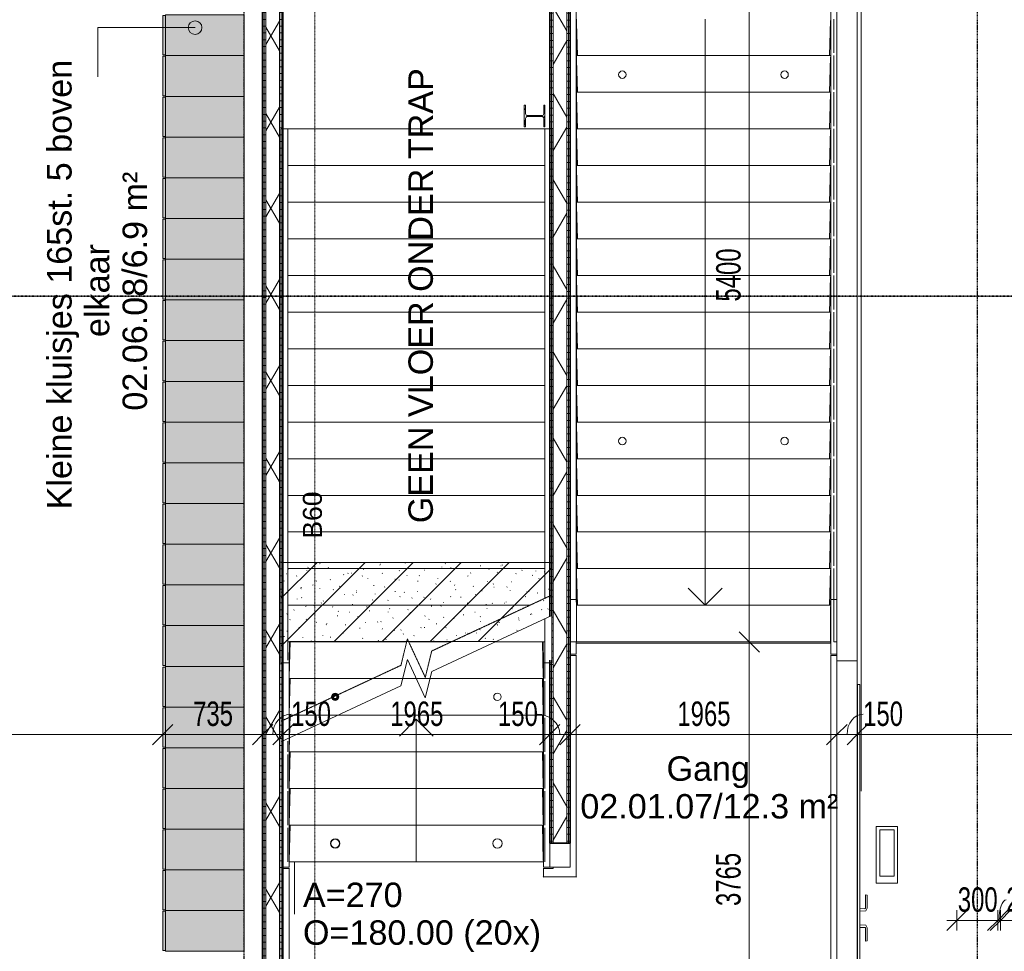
# Model space of a CAD drawing. Header units: millimetres. Extents: x -80560 to 110805, y -11020 to 52719.
# Tile 96 of 182: x 49441 to 56693, y 24370 to 31235. Entities that reach past the tile are written whole.
import ezdxf

# ---------------------------------------------------------------- set-up
doc = ezdxf.new("R2010")
doc.units = ezdxf.units.MM
for name, pattern in [('CENTER2', [20, 8, -4, 4, -4]), ('DASHDOT2', [8, 4, -2, 0, -2]), ('DASHED2', [6, 4, -2]), ('DASHED2-1', [3, 2, -1]), ('HIDDEN2', [4.5, 3, -1.5])]:
    doc.linetypes.add(name, pattern=pattern)
for name, color, linetype, lineweight in [('A-ANNO-DIMS', 211, 'Continuous', 9), ('A-ANNO-DIMS-100', 211, 'Continuous', 9), ('A-ANNO-NOTE', 131, 'Continuous', 18), ('A-AREA', 32, 'DASHED2', 18), ('A-AREA-IDEN', 2, 'Continuous', 9), ('A-DETL-GENF', 92, 'Continuous', 18), ('A-DETL-MBND', 5, 'Continuous', 18), ('A-DOOR', 31, 'Continuous', 18), ('A-FLOR', 192, 'Continuous', 18), ('A-GENM', 13, 'Continuous', 18), ('A-GLAZ', 151, 'Continuous', 18), ('A-WALL', 113, 'Continuous', 35), ('A-WALL-PATT', 111, 'Continuous', 35), ('G-ANNO-SYMB', 111, 'Continuous', 9), ('G-ANNO-TEXT', 231, 'Continuous', 9), ('I-WALL', 2, 'Continuous', 18), ('S-COLS', 52, 'Continuous', 18), ('S-FSTN', 2, 'Continuous', 18), ('S-GRID', 1, 'Continuous', 9), ('S-STRS', 31, 'Continuous', 18), ('S-STRS-ANNO', 31, 'Continuous', 18), ('S-STRS-IDEN', 31, 'Continuous', 18), ('S-STRS-MBND', 31, 'HIDDEN2', 18)]:
    doc.layers.add(name, color=color, linetype=linetype, lineweight=lineweight)
doc.styles.add('Arial', font='arial.ttf', dxfattribs={"height": 180})
doc.styles.add('Arial_1', font='arial.ttf', dxfattribs={"height": 140})
doc.styles.add('Arial_6', font='arial.ttf', dxfattribs={"width": 0.7, "height": 180})
doc.dimstyles.new('n3o_1_8', dxfattribs={"dimscale": 304.8, "dimtxt": 183.646692, "dimasz": 0.492126, "dimexe": 0.246063, "dimexo": 0.0625, "dimgap": 0.032808, "dimtad": 1, "dimdec": 0, "dimdsep": 46, "dimtxsty": 'Arial_6', "dimblk1": 'OBLIQUE', "dimblk2": 'OBLIQUE', "dimsah": 1, "dimcen": 0.09, "dimdle": 0.246063, "dimazin": 0, "dimtfac": 1, "dimtdec": 4, "dimtix": 1, "dimtmove": 0, "dimatfit": 3, "dimfxl": 0.246063, "dimfxlon": 1, "dimtvp": 1, "dimtolj": 1, "dimtzin": 0, "dimarcsym": 2})
doc.dimstyles.new('n3o_1_8_1', dxfattribs={"dimscale": 304.8, "dimtxt": 183.646692, "dimasz": 0.492126, "dimexe": 0.246063, "dimexo": 0.0625, "dimgap": 0.032808, "dimtad": 1, "dimdec": 0, "dimdsep": 46, "dimtxsty": 'Arial_6', "dimblk1": 'OBLIQUE', "dimblk2": 'OBLIQUE', "dimsah": 1, "dimcen": 0.09, "dimdle": 0.246063, "dimazin": 0, "dimtfac": 1, "dimtdec": 4, "dimtix": 1, "dimtmove": 1, "dimatfit": 3, "dimfxl": 0.246063, "dimfxlon": 1, "dimtvp": 1, "dimtolj": 1, "dimtzin": 0, "dimarcsym": 2})
doc.dimstyles.new('n3o_1_8_2', dxfattribs={"dimscale": 304.8, "dimtxt": 183.646692, "dimasz": 0.492126, "dimexe": 0.246063, "dimexo": 0.0625, "dimgap": 0.032808, "dimtad": 1, "dimdec": 0, "dimdsep": 46, "dimtxsty": 'Arial_6', "dimblk1": 'OBLIQUE', "dimblk2": 'OBLIQUE', "dimsah": 1, "dimcen": 0.09, "dimdle": 0.246063, "dimazin": 0, "dimtfac": 1, "dimtdec": 4, "dimtix": 1, "dimtmove": 2, "dimatfit": 3, "dimfxl": 0.246063, "dimfxlon": 1, "dimtvp": 1, "dimtolj": 1, "dimtzin": 0, "dimarcsym": 2})
doc.dimstyles.new('n3o_1_8_3', dxfattribs={"dimscale": 304.8, "dimtxt": 183.646692, "dimasz": 0.492126, "dimexe": 0.246063, "dimexo": 0.0625, "dimgap": 0.032808, "dimtad": 1, "dimdec": 0, "dimdsep": 46, "dimtxsty": 'Arial_6', "dimblk1": 'OBLIQUE', "dimblk2": 'OBLIQUE', "dimsah": 1, "dimcen": 0.09, "dimdle": 0.246063, "dimazin": 0, "dimtfac": 1, "dimtdec": 4, "dimtix": 1, "dimtmove": 0, "dimatfit": 3, "dimfxl": 0.246063, "dimfxlon": 1, "dimtvp": 1, "dimtolj": 1, "dimtzin": 0, "dimarcsym": 2})
pattern_1 = [(180, (51379.82, 27787.5), (-9e-14, -50), [])]
pattern_2 = [(60, (24894.82, 0), (-274.963, 158.75), []), (120, (24894.82, 0), (-274.963, -158.75), [])]
pattern_3 = [(180, (53494.82, 28532.5), (-9e-14, -50), [])]

# ---------------------------------------------------------------- blocks, each defined once
blk = doc.blocks.new('NLRS_28_SCO_UN_staalkolom HEA_gen_CGA - HE160A-1189943-DO_02 tweede verdieping')
at = {"layer": 'S-COLS', "lineweight": 5}
h = blk.add_hatch(dxfattribs=at)
h.set_pattern_fill('FP_160', color=256, style=0, pattern_type=2)
h.set_pattern_definition([(315, (-30525.1, 28339), (99.99975, 99.99975), []), (315, (-30525.1, 28254), (99.99975, 99.99975), []), (315, (-30525.1, 28249), (99.99975, 99.99975), []), (315, (-30525.1, 28244), (99.99975, 99.99975), []), (315, (-30525.1, 28239), (99.99975, 99.99975), []), (315, (-30525.1, 28234), (99.99975, 99.99975), []), (315, (-30525.1, 28229), (99.99975, 99.99975), []), (315, (-30525.1, 28224), (99.99975, 99.99975), [])])
h.paths.add_polyline_path([(-80, 67), (-18, 67), (-7.4, 62.6), (-3, 52), (-3, -52), (-7.4, -62.6), (-18, -67), (-80, -67), (-80, -76), (80, -76), (80, -67), (18, -67), (7.4, -62.6), (3, -52), (3, 52), (7.4, 62.6), (18, 67), (80, 67), (80, 76), (-80, 76)], flags=0)
at = {"layer": 'S-COLS'}
for p, q in [((80, 76), (-80, 76)), ((-80, 76), (-80, 67)), ((80, 67), (80, 76)), ((-80, 67), (-18, 67)), ((-3, 52), (-3, -52)), ((3, -52), (3, 52)), ((18, 67), (80, 67)), ((-80, -67), (-80, -76)), ((-18, -67), (-80, -67)), ((80, -67), (18, -67)), ((80, -76), (80, -67)), ((-80, -76), (80, -76))]:
    blk.add_line(p, q, dxfattribs=at)
for centre, start, end in [((-18, 52), 0, 90), ((18, 52), 90, 180), ((-18, -52), 270, 0), ((18, -52), 180, 270)]:
    blk.add_arc(centre, 15, start, end, dxfattribs=at)
blk = doc.blocks.new('19112_SW_LeonardoCollege_R2020_rvt-1-DO_02 tweede verdieping')
at = {"layer": 'A-FLOR', "color": 250, "lineweight": 9}
blk.add_line((30520, 26640), (28645, 26640), dxfattribs=at)
at = {"color": 9, "lineweight": 9, "rotation": 89.9999999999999}
blk.add_blockref('NLRS_28_SCO_UN_staalkolom HEA_gen_CGA - HE160A-1189943-DO_02 tweede verdieping', (28339, 30525.1), dxfattribs=at)
blk = doc.blocks.new('MB 23_10 Spijkerflensplaat - M 24 Kunststof 10mm verdiept-1849717-DO_02 tweede verdieping')
at = {"layer": 'S-FSTN', "lineweight": 13}
for start, end in [(0, 180), (180, 0)]:
    blk.add_arc((0, 0), 27.5, start, end, dxfattribs=at)
blk = doc.blocks.new('MB 23 Gain Blik - ø63-3574644-DO_02 tweede verdieping')
at = {"layer": 'A-GENM', "lineweight": 13}
for radius, start, end in [(34, 360, 180), (31.5, 0, 180), (34, 180, 360), (31.5, 180, 0)]:
    blk.add_arc((0, 0), radius, start, end, dxfattribs=at)
blk = doc.blocks.new('95251-Leonardo College Leiden_rvt-1-DO_02 tweede verdieping')
at = {"layer": 'A-GENM', "lineweight": 9}
h = blk.add_hatch(dxfattribs=at)
h.set_pattern_fill('FP_187', color=256, style=0, pattern_type=2)
h.set_pattern_definition([(45, (0, 0), (-176.7767, 176.7767), []), (17, (0, 0), (51.37877, 156.87645), [3.353, -159.647, 3.353, -88.647, -134]), (17, (0, 0), (51.37877, 156.87645), [-255, 3.353, -130.647]), (48, (0, 0), (-36.014, 160.26226), [3.353, -158.647, 3.353, -160.647, -132]), (48, (0, 0), (-36.014, 160.26226), [-326, 3.353, -128.647]), (71, (0, 0), (-94.825, 133.12483), [3.353, -156.647, 3.353, -87.247, -131]), (71, (0, 0), (-94.825, 133.12483), [-250.6, 3.353, -127.647])])
h.paths.add_polyline_path([(28405, 26494.8), (28465, 26494.8), (28465, 26514.5), (28415, 26514.5), (28415, 26650), (28400.9, 26650), (28404.5, 26514.5)], flags=0)
h.paths.add_polyline_path([(26470, 26494.8), (26530, 26494.8), (26534.2, 26653.8), (28054.8, 26653.8), (28465, 26845.1), (28465, 27235.6), (26470, 27235.6), (26470, 26585.5)], flags=0)
at = {"layer": 'A-GENM', "color": 170, "lineweight": 9}
for p, q in [((28645, 26962.7), (28645, 32090)), ((30520, 32090), (30520, 26962.7)), ((28647.5, 31210.2), (28653.8, 30970)), ((30511.2, 30970), (30518, 31230)), ((30517.9, 30970), (28647.5, 30970)), ((28647.5, 30940.2), (28653.8, 30700)), ((30511.2, 30700), (30518, 30960)), ((30517.9, 30700), (28647.5, 30700)), ((30511.2, 30430), (30518, 30690)), ((28647.5, 30670.2), (28653.8, 30430)), ((30517.9, 30430), (28647.5, 30430)), ((28647.5, 30400.2), (28653.8, 30160)), ((30511.2, 30160), (30518, 30420)), ((30517.9, 30160), (28647.5, 30160)), ((28647.5, 30130.2), (28653.8, 29890)), ((30511.2, 29890), (30518, 30150)), ((30517.9, 29890), (28647.5, 29890)), ((28647.5, 29860.2), (28653.8, 29620)), ((30511.2, 29620), (30518, 29880)), ((30517.9, 29620), (28647.5, 29620)), ((30511.2, 29350), (30518, 29610)), ((28647.5, 29590.2), (28653.8, 29350)), ((30517.9, 29350), (28647.5, 29350)), ((28647.5, 29320.2), (28653.8, 29080)), ((30511.2, 29080), (30518, 29340)), ((30517.9, 29080), (28647.5, 29080)), ((28647.5, 29050.2), (28653.8, 28810)), ((30511.2, 28810), (30518, 29070)), ((30517.9, 28810), (28647.5, 28810)), ((30511.2, 28540), (30518, 28800)), ((28647.5, 28780.2), (28653.8, 28540)), ((30517.9, 28540), (28647.5, 28540)), ((28647.5, 28510.2), (28653.8, 28270)), ((30511.2, 28270), (30518, 28530)), ((30517.9, 28270), (28647.5, 28270)), ((28647.5, 28240.2), (28653.8, 28000)), ((30511.2, 28000), (30518, 28260)), ((30517.9, 28000), (28647.5, 28000)), ((28647.5, 27970.2), (28653.8, 27730)), ((30511.2, 27730), (30518, 27990)), ((30517.9, 27730), (28647.5, 27730)), ((30511.2, 27460), (30518, 27720)), ((28647.5, 27700.2), (28653.8, 27460)), ((30517.9, 27460), (28647.5, 27460)), ((28647.5, 27430.2), (28653.8, 27190)), ((30511.2, 27190), (30518, 27450)), ((30517.9, 27190), (28647.5, 27190)), ((28647.5, 27160.2), (28653.8, 26920)), ((30511.2, 26920), (30518, 27180)), ((28600, 26962.7), (28645, 26962.7)), ((28645, 26962.7), (28645.5, 26959.4)), ((28645, 26943), (28645, 26962.7)), ((28647.5, 26946.7), (28651.7, 26920)), ((30518.8, 26920), (28647.5, 26920)), ((30513.3, 26920), (30520, 26962.7)), ((30519.3, 26640), (30519.3, 26910)), ((30520, 26962.7), (30565, 26962.7)), ((30520, 26962.7), (30520, 26560)), ((26538.9, 26653.8), (26532, 26390)), ((28403, 26390), (28396.2, 26650)), ((28645, 26560), (28645, 26650)), ((28645.7, 26650), (28645.7, 26640)), ((28645, 26560), (28600, 26560)), ((28600, 26550), (28645, 26550)), ((28645.7, 26560), (28645, 26560)), ((28645, 26550), (28647.7, 26550)), ((28645, 24920), (28645, 26550)), ((30517.3, 26550), (30520, 26550)), ((30520, 26560), (30519.3, 26560)), ((30565, 26560), (30520, 26560)), ((30520, 26550), (30565, 26550)), ((30520, 26550), (30520, 22885)), ((26530, 24990), (26530, 26494.8)), ((28405, 26494.8), (28405, 24990)), ((26538.8, 26380), (26532, 26120)), ((26532.1, 26380), (28402.9, 26380)), ((28403, 26120), (28396.2, 26380)), ((26538.8, 26110), (26532, 25850)), ((26532.1, 26110), (28402.9, 26110)), ((28403, 25850), (28396.2, 26110)), ((26538.8, 25840), (26532, 25580)), ((26532.1, 25840), (28402.9, 25840)), ((28403, 25580), (28396.2, 25840)), ((26538.8, 25570), (26532, 25310)), ((26532.1, 25570), (28402.9, 25570)), ((28403, 25310), (28396.2, 25570)), ((26538.8, 25300), (26532, 25040)), ((26532.1, 25300), (28402.9, 25300)), ((28403, 25040), (28396.2, 25300)), ((26531.9, 25030), (26530, 24990)), ((26531.9, 25030), (28403.1, 25030)), ((28405, 24990), (28403.1, 25030)), ((26530, 24990), (26485, 24990)), ((26530, 24980), (26485, 24980)), ((26530, 22974.5), (26530, 24980)), ((26532.7, 24980), (26530, 24980)), ((28402.3, 24980), (28405, 24980)), ((28450, 24990), (28405, 24990)), ((28475, 24980), (28405, 24980)), ((28405, 24980), (28405, 24920)), ((28475, 24990), (28475, 24980)), ((28405, 24920), (28402.3, 24917.3)), ((28405, 24920), (28645, 24920)), ((28647.7, 24917.3), (28645, 24920))]:
    blk.add_line(p, q, dxfattribs=at)
at = {"layer": 'A-GENM', "color": 130, "lineweight": 5}
for p, q in [((28465, 27235.6), (26470, 27235.6)), ((26470, 27235.6), (26470, 26494.8)), ((28465, 26845.1), (28465, 27235.6)), ((26530, 26494.8), (26534.2, 26653.8)), ((26534.2, 26653.8), (28054.8, 26653.8)), ((28400.9, 26650), (28405, 26494.8)), ((26470, 26494.8), (26530, 26494.8)), ((28405, 26494.8), (28465, 26494.8)), ((28465, 26494.8), (28465, 26514.5))]:
    blk.add_line(p, q, dxfattribs=at)
at = {"layer": 'A-GENM', "color": 170, "lineweight": 9, "flags": 128}
for points in [[(26532, 26390), (26531.9, 26387.8), (26531.9, 26385.7), (26531.9, 26383.8), (26531.9, 26382.2), (26532, 26381), (26532, 26380.3), (26532.1, 26380)], [(26532, 26120), (26531.9, 26117.8), (26531.9, 26115.7), (26531.9, 26113.8), (26531.9, 26112.2), (26532, 26111), (26532, 26110.3), (26532.1, 26110)]]:
    blk.add_lwpolyline(points, dxfattribs=at)
at = {"layer": 'A-GENM', "color": 170, "lineweight": 9}
for centre, radius, start, end in [((28985, 30830), 27.5, 0, 180), ((28985, 30830), 27.5, 180, 0), ((30180, 30830), 27.5, 0, 180), ((30180, 30830), 27.5, 180, 0), ((28985, 28130), 27.5, 0, 180), ((30180, 28130), 27.5, 0, 180), ((28985, 28130), 27.5, 180, 0), ((30180, 28130), 27.5, 180, 0), ((26870, 26245), 27.5, 0, 180), ((26870, 26245), 22, 0, 180), ((26870, 26245), 17, 0, 180), ((26870, 26245), 12, 0, 180), ((28065, 26245), 27.5, 0, 180), ((26870, 26245), 27.5, 180, 0), ((26870, 26245), 22, 180, 0), ((26870, 26245), 17, 180, 0), ((26870, 26245), 12, 180, 0), ((28065, 26245), 27.5, 180, 0), ((26870, 25165), 34, 0, 180), ((28065, 25165), 34, 0, 180), ((26870, 25165), 34, 180, 0), ((28065, 25165), 34, 180, 0)]:
    blk.add_arc(centre, radius, start, end, dxfattribs=at)
at = {"color": 191, "lineweight": 9, "rotation": 180}
for name, p in [('MB 23_10 Spijkerflensplaat - M 24 Kunststof 10mm verdiept-1849717-DO_02 tweede verdieping', (28065, 26245)), ('MB 23 Gain Blik - ø63-3574644-DO_02 tweede verdieping', (26870, 25165))]:
    blk.add_blockref(name, p, dxfattribs=at)
blk = doc.blocks.new('73_EHA_locker - 73_EHA_locker-30219754-DO_02 tweede verdieping')
at = {"layer": 'A-GENM'}
for points in [[(0, 580), (-300, 580), (-300, 0), (0, 0)], [(-5, 0), (-295, 0), (-295, -20), (-5, -20)]]:
    blk.add_hatch(color=256, dxfattribs=at).paths.add_polyline_path(points, flags=0)
for p, q in [((0, 580), (-300, 580)), ((-300, 580), (-300, 0)), ((0, 0), (0, 580)), ((-300, 0), (0, 0)), ((-5, 0), (-295, 0)), ((-295, 0), (-295, -20)), ((-5, -20), (-5, 0)), ((-295, -20), (-5, -20))]:
    blk.add_line(p, q, dxfattribs=at)
blk = doc.blocks.new('32_n3o_deur_dubbel met dubbel zijlicht - 90x139_25_K_930x2_2590x3440-34331473-DO_02 tweede verdieping')
at = {"layer": 'A-DETL-MBND'}
for p, q in [((-1720, 52.5), (-1720, 69.5)), ((-1720, 69.5), (1720, 69.5)), ((1720, 52.5), (-1720, 52.5)), ((-1708, 50), (-1708, 52.5)), ((1708, 52.5), (1708, 50)), ((1720, 69.5), (1720, 52.5))]:
    blk.add_line(p, q, dxfattribs=at)
blk = doc.blocks.new('30_n3o_beslag_deurkruk_met_schild - std-V372-DO_02 tweede verdieping')
at = {"layer": 'A-DETL-MBND'}
for p, q in [((18.5, 5), (-18.5, 5)), ((-10, 5), (-7.8, 48.4)), ((-7.8, 48.4), (12.7, 58)), ((8.3, 39.7), (10, 5)), ((12.7, 58), (108, 58)), ((111, 45), (13.3, 45)), ((108, 58), (111, 45))]:
    blk.add_line(p, q, dxfattribs=at)
at = {"layer": 'A-DETL-MBND', "flags": 128}
blk.add_lwpolyline([(13.3, 45), (11.3, 44.6), (9.6, 43.4), (8.6, 41.7), (8.3, 39.7)], dxfattribs=at)
blk = doc.blocks.new('30_n3o_deur_glasstrook - 40mm_draai_60min_zs_RS-33467215-DO_02 tweede verdieping')
at = {"layer": 'A-DETL-MBND'}
for p, q in [((-674.1, 175), (-674.1, 330.3)), ((-674.1, 330.3), (-257.9, 330.3)), ((-649.1, 200), (-649.1, 306.7)), ((-649.1, 306.7), (-307.9, 306.7)), ((-307.9, 306.7), (-307.9, 200)), ((-257.9, 330.3), (-257.9, 175)), ((-257.9, 175), (-674.1, 175)), ((-307.9, 200), (-649.1, 200))]:
    blk.add_line(p, q, dxfattribs=at)
blk = doc.blocks.new('30_n3o_beslag_deurkruk_met_schild - std-V373-DO_02 tweede verdieping')
at = {"layer": 'A-DETL-MBND'}
for p, q in [((-18.5, -5), (18.5, -5)), ((-7.8, -48.4), (-10, -5)), ((12.7, -58), (-7.8, -48.4)), ((10, -5), (8.3, -39.7)), ((108, -58), (12.7, -58)), ((13.3, -45), (111, -45)), ((111, -45), (108, -58))]:
    blk.add_line(p, q, dxfattribs=at)
at = {"layer": 'A-DETL-MBND', "flags": 128}
blk.add_lwpolyline([(8.3, -39.7), (8.6, -41.7), (9.6, -43.4), (11.3, -44.6), (13.3, -45)], dxfattribs=at)
blk = doc.blocks.new('01_n3o_symbool_lijn_met_tekst - brandwerend_B60-33466886-DO_02 tweede verdieping')
at = {"layer": 'A-DETL-GENF', "color": 3, "linetype": 'DASHDOT2'}
blk.add_line((0, 0), (8670, 0), dxfattribs=at)
blk = doc.blocks.new('DIMBLOCK236-DO_02 tweede verdieping')
at = {"layer": 'A-ANNO-DIMS-100'}
for p, q in [((47244.8, 25967.1), (47319.8, 26042.1)), ((47244.8, 26042.1), (47244.8, 25892.1)), ((47244.8, 25967.1), (47244.8, 26042.1)), ((50494.8, 25967.1), (50569.8, 26042.1)), ((50494.8, 26042.1), (50494.8, 25892.1)), ((50494.8, 25967.1), (50494.8, 26042.1)), ((47244.8, 25967.1), (47169.8, 25892.1)), ((47244.8, 25967.1), (50494.8, 25967.1)), ((50494.8, 25967.1), (50419.8, 25892.1))]:
    blk.add_line(p, q, dxfattribs=at)
at = {"layer": 'A-ANNO-DIMS-100', "color": 0, "insert": (48677.7, 26210.8), "char_height": 180, "width": 461.094, "attachment_point": 1, "line_spacing_factor": 0.941778, "style": 'Arial_6'}
blk.add_mtext('3250', dxfattribs=at)
blk = doc.blocks.new('_Oblique')
at = {"color": 0, "linetype": 'ByBlock', "lineweight": -2}
blk.add_line((-0.5, -0.5), (0.5, 0.5), dxfattribs=at)
blk = doc.blocks.new('DIMBLOCK237-DO_02 tweede verdieping')
at = {"layer": 'A-ANNO-DIMS-100'}
for p, q in [((50494.8, 25967.1), (50569.8, 26042.1)), ((50494.8, 26042.1), (50494.8, 25892.1)), ((50494.8, 25967.1), (50494.8, 26042.1)), ((51229.8, 25967.1), (51304.8, 26042.1)), ((51229.8, 26042.1), (51229.8, 25892.1)), ((51229.8, 25967.1), (51229.8, 26042.1)), ((50494.8, 25967.1), (50419.8, 25892.1)), ((50494.8, 25967.1), (51229.8, 25967.1)), ((51229.8, 25967.1), (51154.8, 25892.1))]:
    blk.add_line(p, q, dxfattribs=at)
at = {"layer": 'A-ANNO-DIMS-100', "color": 0, "insert": (50718.2, 26210.8), "char_height": 180, "width": 345.821, "attachment_point": 1, "line_spacing_factor": 0.941778, "style": 'Arial_6'}
blk.add_mtext('735', dxfattribs=at)
blk = doc.blocks.new('DIMBLOCK238-DO_02 tweede verdieping')
at = {"layer": 'A-ANNO-DIMS-100'}
for p, q in [((51229.8, 25967.1), (51304.8, 26042.1)), ((51229.8, 26042.1), (51229.8, 25892.1)), ((51229.8, 25967.1), (51229.8, 26042.1)), ((51379.8, 25967.1), (51454.8, 26042.1)), ((51379.8, 26042.1), (51379.8, 25892.1)), ((51379.8, 25967.1), (51379.8, 26042.1)), ((51229.8, 25967.1), (51154.8, 25892.1)), ((51229.8, 25967.1), (51379.8, 25967.1)), ((51379.8, 25967.1), (51304.8, 25892.1))]:
    blk.add_line(p, q, dxfattribs=at)
blk.add_ellipse((51439.9, 25967.1), major_axis=(0, 151.3), ratio=0.892677, start_param=0, end_param=1.570796, dxfattribs=at)
at = {"layer": 'A-ANNO-DIMS-100', "color": 0, "insert": (51439.9, 26210.8), "char_height": 180, "width": 345.821, "attachment_point": 1, "line_spacing_factor": 0.941778, "style": 'Arial_6'}
blk.add_mtext('150', dxfattribs=at)
blk = doc.blocks.new('DIMBLOCK239-DO_02 tweede verdieping')
at = {"layer": 'A-ANNO-DIMS-100'}
for p, q in [((51379.8, 25967.1), (51454.8, 26042.1)), ((51379.8, 26042.1), (51379.8, 25892.1)), ((51379.8, 25967.1), (51379.8, 26042.1)), ((53344.8, 25967.1), (53419.8, 26042.1)), ((53344.8, 26042.1), (53344.8, 25892.1)), ((53344.8, 25967.1), (53344.8, 26042.1)), ((51379.8, 25967.1), (51304.8, 25892.1)), ((51379.8, 25967.1), (53344.8, 25967.1)), ((53344.8, 25967.1), (53269.8, 25892.1))]:
    blk.add_line(p, q, dxfattribs=at)
at = {"layer": 'A-ANNO-DIMS-100', "color": 0, "insert": (52170.2, 26210.8), "char_height": 180, "width": 461.094, "attachment_point": 1, "line_spacing_factor": 0.941778, "style": 'Arial_6'}
blk.add_mtext('1965', dxfattribs=at)
blk = doc.blocks.new('DIMBLOCK240-DO_02 tweede verdieping')
at = {"layer": 'A-ANNO-DIMS-100'}
for p, q in [((53344.8, 25967.1), (53419.8, 26042.1)), ((53344.8, 26042.1), (53344.8, 25892.1)), ((53344.8, 25967.1), (53344.8, 26042.1)), ((53494.8, 25967.1), (53569.8, 26042.1)), ((53494.8, 26042.1), (53494.8, 25892.1)), ((53494.8, 25967.1), (53494.8, 26042.1)), ((53344.8, 25967.1), (53269.8, 25892.1)), ((53344.8, 25967.1), (53494.8, 25967.1)), ((53494.8, 25967.1), (53419.8, 25892.1))]:
    blk.add_line(p, q, dxfattribs=at)
blk.add_ellipse((53252, 25967.1), major_axis=(167.9, 0), ratio=0.901189, start_param=0, end_param=1.570796, dxfattribs=at)
at = {"layer": 'A-ANNO-DIMS-100', "color": 0, "insert": (52963.8, 26210.8), "char_height": 180, "width": 345.821, "attachment_point": 1, "line_spacing_factor": 0.941778, "style": 'Arial_6'}
blk.add_mtext('150', dxfattribs=at)
blk = doc.blocks.new('DIMBLOCK241-DO_02 tweede verdieping')
at = {"layer": 'A-ANNO-DIMS-100'}
for p, q in [((53494.8, 25967.1), (53569.8, 26042.1)), ((53494.8, 26042.1), (53494.8, 25892.1)), ((53494.8, 25967.1), (53494.8, 26042.1)), ((55459.8, 25967.1), (55534.8, 26042.1)), ((55459.8, 26042.1), (55459.8, 25892.1)), ((55459.8, 25967.1), (55459.8, 26042.1)), ((53494.8, 25967.1), (53419.8, 25892.1)), ((53494.8, 25967.1), (55459.8, 25967.1)), ((55459.8, 25967.1), (55384.8, 25892.1))]:
    blk.add_line(p, q, dxfattribs=at)
at = {"layer": 'A-ANNO-DIMS-100', "color": 0, "insert": (54285.2, 26210.8), "char_height": 180, "width": 461.094, "attachment_point": 1, "line_spacing_factor": 0.941778, "style": 'Arial_6'}
blk.add_mtext('1965', dxfattribs=at)
blk = doc.blocks.new('DIMBLOCK242-DO_02 tweede verdieping')
at = {"layer": 'A-ANNO-DIMS-100'}
for p, q in [((55459.8, 25967.1), (55534.8, 26042.1)), ((55459.8, 26042.1), (55459.8, 25892.1)), ((55459.8, 25967.1), (55459.8, 26042.1)), ((55609.8, 25967.1), (55684.8, 26042.1)), ((55609.8, 26042.1), (55609.8, 25892.1)), ((55609.8, 25967.1), (55609.8, 26042.1)), ((55459.8, 25967.1), (55384.8, 25892.1)), ((55459.8, 25967.1), (55609.8, 25967.1)), ((55609.8, 25967.1), (55534.8, 25892.1))]:
    blk.add_line(p, q, dxfattribs=at)
blk.add_ellipse((55653.6, 25967.1), major_axis=(0, 151.3), ratio=0.784973, start_param=0, end_param=1.570796, dxfattribs=at)
at = {"layer": 'A-ANNO-DIMS-100', "color": 0, "insert": (55653.6, 26210.8), "char_height": 180, "width": 345.821, "attachment_point": 1, "line_spacing_factor": 0.941778, "style": 'Arial_6'}
blk.add_mtext('150', dxfattribs=at)
blk = doc.blocks.new('DIMBLOCK243-DO_02 tweede verdieping')
at = {"layer": 'A-ANNO-DIMS-100'}
for p, q in [((55609.8, 25967.1), (55684.8, 26042.1)), ((55609.8, 26042.1), (55609.8, 25892.1)), ((55609.8, 25967.1), (55609.8, 26042.1)), ((68834.8, 25967.1), (68909.8, 26042.1)), ((68834.8, 26042.1), (68834.8, 25892.1)), ((68834.8, 25967.1), (68834.8, 26042.1)), ((55609.8, 25967.1), (55534.8, 25892.1)), ((55609.8, 25967.1), (68834.8, 25967.1)), ((68834.8, 25967.1), (68759.8, 25892.1))]:
    blk.add_line(p, q, dxfattribs=at)
at = {"layer": 'A-ANNO-DIMS-100', "color": 0, "insert": (61982.2, 26210.8), "char_height": 180, "width": 576.368, "attachment_point": 1, "line_spacing_factor": 0.941778, "style": 'Arial_6'}
blk.add_mtext('13225', dxfattribs=at)
blk = doc.blocks.new('DIMBLOCK354-DO_02 tweede verdieping')
at = {"layer": 'A-ANNO-DIMS-100'}
for p, q in [((54814.4, 32050), (54739.4, 32125)), ((54889.4, 32050), (54739.4, 32050)), ((54814.4, 32050), (54814.4, 26650)), ((54814.4, 32050), (54889.4, 31975)), ((54814.4, 32050), (54889.4, 32050)), ((54814.4, 26650), (54739.4, 26725)), ((54889.4, 26650), (54739.4, 26650)), ((54814.4, 26650), (54889.4, 26575)), ((54814.4, 26650), (54889.4, 26650))]:
    blk.add_line(p, q, dxfattribs=at)
at = {"layer": 'A-ANNO-DIMS-100', "color": 0, "insert": (54570.7, 29157.9), "char_height": 180, "width": 461.094, "attachment_point": 1, "rotation": 90, "line_spacing_factor": 0.941778, "style": 'Arial_6'}
blk.add_mtext('5400', dxfattribs=at)
blk = doc.blocks.new('DIMBLOCK355-DO_02 tweede verdieping')
at = {"layer": 'A-ANNO-DIMS-100'}
for p, q in [((54814.4, 26650), (54739.4, 26725)), ((54889.4, 26650), (54739.4, 26650)), ((54814.4, 26650), (54814.4, 22885)), ((54814.4, 26650), (54889.4, 26575)), ((54814.4, 26650), (54889.4, 26650)), ((54814.4, 22885), (54739.4, 22960)), ((54889.4, 22885), (54739.4, 22885)), ((54814.4, 22885), (54889.4, 22810)), ((54814.4, 22885), (54889.4, 22885))]:
    blk.add_line(p, q, dxfattribs=at)
at = {"layer": 'A-ANNO-DIMS-100', "color": 0, "insert": (54570.7, 24704.1), "char_height": 180, "width": 461.094, "attachment_point": 1, "rotation": 90, "line_spacing_factor": 0.941778, "style": 'Arial_6'}
blk.add_mtext('3765', dxfattribs=at)
blk = doc.blocks.new('DIMBLOCK599-DO_02 tweede verdieping')
at = {"layer": 'A-ANNO-DIMS-100'}
for p, q in [((56344.8, 24597.9), (56419.8, 24672.9)), ((56344.8, 24522.9), (56344.8, 24672.9)), ((56644.8, 24597.9), (56719.8, 24672.9)), ((56644.8, 24522.9), (56644.8, 24672.9)), ((56269.8, 24597.9), (56644.8, 24597.9)), ((56344.8, 24597.9), (56269.8, 24522.9)), ((56344.8, 24597.9), (56344.8, 24522.9)), ((56644.8, 24597.9), (56569.8, 24522.9)), ((56644.8, 24597.9), (56644.8, 24522.9))]:
    blk.add_line(p, q, dxfattribs=at)
at = {"layer": 'A-ANNO-DIMS-100', "color": 0, "insert": (56350.7, 24841.6), "char_height": 180, "width": 345.821, "attachment_point": 1, "line_spacing_factor": 0.941778, "style": 'Arial_6'}
blk.add_mtext('300', dxfattribs=at)
blk = doc.blocks.new('DIMBLOCK600-DO_02 tweede verdieping')
at = {"layer": 'A-ANNO-DIMS-100'}
for p, q in [((56644.8, 24597.9), (56719.8, 24672.9)), ((56644.8, 24522.9), (56644.8, 24672.9)), ((56664.8, 24597.9), (56739.8, 24672.9)), ((56664.8, 24522.9), (56664.8, 24672.9)), ((56644.8, 24597.9), (56569.8, 24522.9)), ((56664.8, 24597.9), (56589.8, 24522.9)), ((56644.8, 24597.9), (56664.8, 24597.9)), ((56644.8, 24597.9), (56644.8, 24522.9)), ((56664.8, 24597.9), (56664.8, 24522.9))]:
    blk.add_line(p, q, dxfattribs=at)
blk.add_ellipse((56707.8, 24597.9), major_axis=(0, 151.3), ratio=0.349975, start_param=0, end_param=1.570796, dxfattribs=at)
at = {"layer": 'A-ANNO-DIMS-100', "color": 0, "insert": (56707.8, 24841.6), "char_height": 180, "width": 230.547, "attachment_point": 1, "line_spacing_factor": 0.941778, "style": 'Arial_6'}
blk.add_mtext('20', dxfattribs=at)
blk = doc.blocks.new('DIMBLOCK601-DO_02 tweede verdieping')
at = {"layer": 'A-ANNO-DIMS-100'}
for p, q in [((56664.8, 24597.9), (56739.8, 24672.9)), ((56664.8, 24522.9), (56664.8, 24672.9)), ((61724.8, 24597.9), (61799.8, 24672.9)), ((61724.8, 24522.9), (61724.8, 24672.9)), ((56664.8, 24597.9), (56589.8, 24522.9)), ((56664.8, 24597.9), (61724.8, 24597.9)), ((56664.8, 24597.9), (56664.8, 24522.9)), ((61724.8, 24597.9), (61649.8, 24522.9)), ((61724.8, 24597.9), (61724.8, 24522.9))]:
    blk.add_line(p, q, dxfattribs=at)
at = {"layer": 'A-ANNO-DIMS-100', "color": 0, "insert": (59002.7, 24841.6), "char_height": 180, "width": 461.094, "attachment_point": 1, "line_spacing_factor": 0.941778, "style": 'Arial_6'}
blk.add_mtext('5060', dxfattribs=at)

msp = doc.modelspace()

# ---------------------------------------------------------------- hatches: boundary and pattern name
at = {"layer": 'A-AREA-IDEN'}
h = msp.add_hatch(color=256, dxfattribs=at)
edge = h.paths.add_edge_path(flags=0)
edge.add_arc((50732.9, 31176.5), 50, 0, 360)
at = {"layer": 'A-WALL-PATT', "lineweight": 18}
h = msp.add_hatch(dxfattribs=at)
h.set_pattern_fill('FP_56', color=256, angle=90, style=0, pattern_type=2)
h.set_pattern_definition(pattern_1)
h.paths.add_polyline_path([(51242.3, 22785), (51242.3, 32790), (51229.8, 32790), (51229.8, 22785)], flags=0)
h = msp.add_hatch(dxfattribs=at)
h.set_pattern_fill('FP_56', color=256, angle=90, style=0, pattern_type=2)
h.set_pattern_definition(pattern_1)
h.paths.add_polyline_path([(51242.3, 22797.5), (51254.8, 22797.5), (51254.8, 32802.5), (51242.3, 32802.5), (51242.3, 22919.6)], flags=0)
h = msp.add_hatch(dxfattribs=at)
h.set_pattern_fill('FP_2', color=256, style=0, pattern_type=2)
h.set_pattern_definition(pattern_2)
h.paths.add_polyline_path([(51254.8, 22797.5), (51354.8, 22797.5), (51354.8, 32790), (51344.8, 32790), (51344.8, 32802.5), (51254.8, 32802.5), (51254.8, 22919.6)], flags=0)
h = msp.add_hatch(dxfattribs=at)
h.set_pattern_fill('FP_56', color=256, angle=90, style=0, pattern_type=2)
h.set_pattern_definition(pattern_1)
h.paths.add_polyline_path([(51354.8, 22872.5), (51367.3, 22872.5), (51367.3, 32790), (51354.8, 32790), (51354.8, 22919.6)], flags=0)
h = msp.add_hatch(dxfattribs=at)
h.set_pattern_fill('FP_56', color=256, angle=90, style=0, pattern_type=2)
h.set_pattern_definition(pattern_1)
h.paths.add_polyline_path([(51379.8, 22872.5), (51379.8, 32790), (51367.3, 32790), (51367.3, 22872.5)], flags=0)
h = msp.add_hatch(dxfattribs=at)
h.set_pattern_fill('FP_90', color=256, angle=90, style=0, pattern_type=2)
h.set_pattern_definition(pattern_3)
h.paths.add_polyline_path([(53357.3, 25166.8), (53357.3, 26514.5), (53344.8, 26514.5), (53344.8, 25166.8)], flags=0)
h.paths.add_polyline_path([(53344.8, 26838.1), (53357.3, 26845.1), (53357.3, 32075), (53344.8, 32075), (53344.8, 26845.1)], flags=0)
h = msp.add_hatch(dxfattribs=at)
h.set_pattern_fill('FP_90', color=256, angle=90, style=0, pattern_type=2)
h.set_pattern_definition(pattern_3)
h.paths.add_polyline_path([(53369.8, 25166.8), (53369.8, 32075), (53357.3, 32075), (53357.3, 26844), (53359.8, 26845.1), (53359.8, 26514.5), (53357.3, 26514.5), (53357.3, 25166.8)], flags=0)
h = msp.add_hatch(dxfattribs=at)
h.set_pattern_fill('FP_2', color=256, style=0, pattern_type=2)
h.set_pattern_definition(pattern_2)
h.paths.add_polyline_path([(53369.8, 25166.8), (53469.8, 25166.8), (53469.8, 32075), (53369.8, 32075), (53369.8, 25252.5)], flags=0)
h = msp.add_hatch(dxfattribs=at)
h.set_pattern_fill('FP_90', color=256, angle=90, style=0, pattern_type=2)
h.set_pattern_definition(pattern_3)
h.paths.add_polyline_path([(53482.3, 25166.8), (53482.3, 32075), (53469.8, 32075), (53469.8, 25166.8)], flags=0)
h = msp.add_hatch(dxfattribs=at)
h.set_pattern_fill('FP_90', color=256, angle=90, style=0, pattern_type=2)
h.set_pattern_definition(pattern_3)
h.paths.add_polyline_path([(53482.3, 25166.8), (53494.8, 25166.8), (53494.8, 32075), (53482.3, 32075), (53482.3, 25252.5)], flags=0)

# ---------------------------------------------------------------- linework, layer by layer
at = {"layer": 'A-AREA', "linetype": 'DASHED2-1'}
msp.add_line((53594.8, 26650), (55414.8, 26650), dxfattribs=at)
at = {"layer": 'A-AREA-IDEN'}
for p, q in [((50015.2, 31176.5), (50015.2, 30814.4)), ((50732.9, 31176.5), (50015.2, 31176.5))]:
    msp.add_line(p, q, dxfattribs=at)
msp.add_circle((50732.9, 31176.5), 50, dxfattribs=at)
at = {"layer": 'A-DETL-MBND'}
msp.add_line((55637.8, 32050), (55637.8, 25550), dxfattribs=at)
at = {"layer": 'A-WALL', "lineweight": 18}
for p, q in [((51242.3, 32802.5), (51242.3, 22797.5)), ((51254.8, 32802.5), (51254.8, 22797.5)), ((51354.8, 32790), (51354.8, 22797.5)), ((51367.3, 32790), (51367.3, 22872.5)), ((53357.3, 32075), (53357.3, 26844)), ((53369.8, 32075), (53369.8, 25166.8)), ((53469.8, 32075), (53469.8, 25166.8)), ((53482.3, 32075), (53482.3, 25166.8)), ((53357.3, 26514.5), (53357.3, 25166.8))]:
    msp.add_line(p, q, dxfattribs=at)
at = {"layer": 'G-ANNO-SYMB', "linetype": 'DASHDOT2', "lineweight": 35}
msp.add_line((34037.3, 29198), (90414.6, 29198), dxfattribs=at)
at = {"layer": 'I-WALL', "lineweight": 35}
for p, q in [((51229.8, 22750), (51229.8, 32790)), ((51379.8, 22885), (51379.8, 32790)), ((53344.8, 32075), (53344.8, 26838.1)), ((53494.8, 25166.8), (53494.8, 32075)), ((53344.8, 26514.5), (53344.8, 25166.8)), ((53344.8, 25166.8), (53494.8, 25166.8))]:
    msp.add_line(p, q, dxfattribs=at)
at = {"layer": 'I-WALL'}
for p, q in [((55459.8, 22885), (55459.8, 32090)), ((55609.8, 32090), (55609.8, 22885)), ((55459.8, 26510), (55609.8, 26510)), ((53344.8, 24990), (53344.8, 25166.8)), ((53494.8, 25166.8), (53494.8, 24990)), ((53494.8, 24990), (53344.8, 24990))]:
    msp.add_line(p, q, dxfattribs=at)
at = {"layer": 'S-GRID', "linetype": 'CENTER2', "lineweight": 25}
for p, q in [((51094.8, 4383.3), (51094.8, 52119.1)), ((56494.8, 4383.3), (56494.8, 52119.1))]:
    msp.add_line(p, q, dxfattribs=at)
at = {"layer": 'S-STRS'}
for p, q in [((53542.3, 31240), (53542.3, 30970)), ((55437.3, 31240), (55437.3, 30989.7)), ((53542.3, 30970), (53542.3, 30700)), ((55413.1, 30970), (53542.3, 30970)), ((55437.3, 30970), (55437.3, 30719.7)), ((53542.3, 30700), (53542.3, 30430)), ((55413.1, 30700), (53542.3, 30700)), ((55437.3, 30700), (55437.3, 30449.7)), ((53542.3, 30430), (53542.3, 30160)), ((55413.1, 30430), (53542.3, 30430)), ((55437.3, 30430), (55437.3, 30179.7)), ((53542.3, 30160), (53542.3, 29890)), ((55413.1, 30160), (53542.3, 30160)), ((55437.3, 30160), (55437.3, 29909.7)), ((53542.3, 29890), (53542.3, 29620)), ((55413.1, 29890), (53542.3, 29890)), ((55437.3, 29890), (55437.3, 29639.7)), ((53542.3, 29620), (53542.3, 29350)), ((55413.1, 29620), (53542.3, 29620)), ((55437.3, 29620), (55437.3, 29369.7)), ((53542.3, 29350), (53542.3, 29080)), ((55413.1, 29350), (53542.3, 29350)), ((55437.3, 29350), (55437.3, 29099.7)), ((53542.3, 29080), (53542.3, 28810)), ((55413.1, 29080), (53542.3, 29080)), ((55437.3, 29080), (55437.3, 28829.7)), ((53542.3, 28810), (53542.3, 28540)), ((55413.1, 28810), (53542.3, 28810)), ((55437.3, 28810), (55437.3, 28559.7)), ((53542.3, 28540), (53542.3, 28270)), ((55413.1, 28540), (53542.3, 28540)), ((55437.3, 28540), (55437.3, 28289.7)), ((53542.3, 28270), (53542.3, 28000)), ((55413.1, 28270), (53542.3, 28270)), ((55437.3, 28270), (55437.3, 28019.7)), ((53542.3, 28000), (53542.3, 27730)), ((55413.1, 28000), (53542.3, 28000)), ((55437.3, 28000), (55437.3, 27749.7)), ((53542.3, 27730), (53542.3, 27460)), ((55413.1, 27730), (53542.3, 27730)), ((55437.3, 27730), (55437.3, 27479.7)), ((53542.3, 27460), (53542.3, 27190)), ((55413.1, 27460), (53542.3, 27460)), ((55437.3, 27460), (55437.3, 27209.7)), ((53542.3, 27190), (53542.3, 26920)), ((55413.1, 27190), (53542.3, 27190)), ((55437.3, 27190), (55437.3, 26920)), ((53542.3, 26920), (53542.3, 26650)), ((55413.1, 26920), (53542.3, 26920)), ((55437.3, 26920), (55437.3, 26650)), ((53359.8, 26514.5), (53359.8, 26845.1)), ((53309.8, 26650), (53309.8, 26821.8)), ((52941.3, 26650), (53309.8, 26650)), ((53309.8, 26380), (53309.8, 26650)), ((53494.8, 26650), (53542.3, 26650)), ((55414.8, 26650), (53542.3, 26650)), ((55437.3, 26650), (55459.8, 26650)), ((52261.9, 26380), (52362.3, 26380)), ((52462.8, 26380), (53298.1, 26380)), ((53309.8, 26110), (53309.8, 26360.3)), ((51783.3, 26110), (53298.1, 26110)), ((53309.8, 25840), (53309.8, 26090.3)), ((51414.8, 25840), (51414.8, 25919)), ((51414.8, 25570), (51414.8, 25820.3)), ((51426.5, 25840), (53298.1, 25840)), ((53309.8, 25570), (53309.8, 25820.3)), ((51414.8, 25300), (51414.8, 25550.3)), ((51426.5, 25570), (53298.1, 25570)), ((53309.8, 25300), (53309.8, 25550.3)), ((51414.8, 25030), (51414.8, 25280.3)), ((51426.5, 25300), (53298.1, 25300)), ((53309.8, 25030), (53309.8, 25280.3)), ((51426.5, 25030), (53298.1, 25030))]:
    msp.add_line(p, q, dxfattribs=at)
at = {"layer": 'S-STRS-ANNO'}
for p, q in [((54489.8, 31240), (54489.8, 30970)), ((54489.8, 30970), (54489.8, 30700)), ((54489.8, 30700), (54489.8, 30430)), ((54489.8, 30430), (54489.8, 30160)), ((54489.8, 30160), (54489.8, 29890)), ((54489.8, 29890), (54489.8, 29620)), ((54489.8, 29620), (54489.8, 29350)), ((54489.8, 29350), (54489.8, 29080)), ((54489.8, 29080), (54489.8, 28810)), ((54489.8, 28810), (54489.8, 28540)), ((54489.8, 28540), (54489.8, 28270)), ((54489.8, 28270), (54489.8, 28000)), ((54489.8, 28000), (54489.8, 27730)), ((54489.8, 27730), (54489.8, 27460)), ((54489.8, 27460), (54489.8, 27190)), ((54489.8, 27190), (54489.8, 26920)), ((54489.8, 26920), (54364.8, 27045)), ((54489.8, 26920), (54614.8, 27045)), ((52362.3, 26080), (52237.3, 25955)), ((52362.3, 25840), (52362.3, 26080)), ((52362.3, 26080), (52487.3, 25955)), ((52362.3, 25570), (52362.3, 25840)), ((52362.3, 25300), (52362.3, 25570)), ((52362.3, 25030), (52362.3, 25300))]:
    msp.add_line(p, q, dxfattribs=at)
at = {"layer": 'S-STRS-IDEN', "lineweight": 9}
msp.add_line((51466, 25030), (51466, 24643.1), dxfattribs=at)
at = {"layer": 'S-STRS-MBND'}
for p, q in [((51414.8, 30430), (51364.8, 30430)), ((51364.8, 26514.5), (51364.8, 30430)), ((51414.8, 26514.5), (51414.8, 30430)), ((51414.8, 30430), (53309.8, 30430)), ((53359.8, 30430), (53309.8, 30430)), ((53309.8, 26971.8), (53309.8, 30430)), ((53359.8, 26995.1), (53359.8, 30430)), ((51414.8, 30160), (53309.8, 30160)), ((51414.8, 29890), (53309.8, 29890)), ((51414.8, 29620), (53309.8, 29620)), ((51414.8, 29350), (53309.8, 29350)), ((51414.8, 29080), (53309.8, 29080)), ((51414.8, 28810), (53309.8, 28810)), ((51414.8, 28540), (53309.8, 28540)), ((51414.8, 28270), (53309.8, 28270)), ((51414.8, 28000), (53309.8, 28000)), ((51414.8, 27730), (53309.8, 27730)), ((51414.8, 27460), (53309.8, 27460)), ((51414.8, 27190), (53309.8, 27190)), ((53359.8, 26995.1), (52475.6, 26582.8)), ((51414.8, 26920), (53198.7, 26920)), ((51414.8, 26650), (52291, 26650)), ((52296.3, 26671.6), (52249, 26477.2)), ((52428.4, 26388.4), (52296.3, 26671.6)), ((52306.4, 26650), (52619.7, 26650)), ((52475.6, 26582.8), (52428.4, 26388.4)), ((52249, 26477.2), (51364.8, 26064.9)), ((51426.5, 26380), (52040.6, 26380)), ((51426.5, 26110), (51461.6, 26110))]:
    msp.add_line(p, q, dxfattribs=at)
at = {"layer": 'S-STRS-MBND', "linetype": 'Continuous'}
for p, q in [((53359.8, 26845.1), (52475.6, 26432.8)), ((52296.3, 26521.6), (52249, 26327.2)), ((52428.4, 26238.4), (52296.3, 26521.6)), ((52475.6, 26432.8), (52428.4, 26238.4)), ((52249, 26327.2), (51364.8, 25914.9))]:
    msp.add_line(p, q, dxfattribs=at)

# ---------------------------------------------------------------- block references
at = {"color": 250, "lineweight": 5}
for name in ['19112_SW_LeonardoCollege_R2020_rvt-1-DO_02 tweede verdieping', '95251-Leonardo College Leiden_rvt-1-DO_02 tweede verdieping']:
    msp.add_blockref(name, (24894.8, 0), dxfattribs=at)
at = {"layer": 'A-DETL-GENF', "color": 3, "linetype": 'DASHDOT2', "rotation": 90}
msp.add_blockref('01_n3o_symbool_lijn_met_tekst - brandwerend_B60-33466886-DO_02 tweede verdieping', (51614.8, 23205), dxfattribs=at)
at = {"layer": 'A-DOOR'}
for name, p, rotation in [('30_n3o_deur_glasstrook - 40mm_draai_60min_zs_RS-33467215-DO_02 tweede verdieping', (55575.3, 24615), 269.9999999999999), ('30_n3o_beslag_deurkruk_met_schild - std-V373-DO_02 tweede verdieping', (55625.3, 24675), 90.00000000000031), ('30_n3o_beslag_deurkruk_met_schild - std-V372-DO_02 tweede verdieping', (55625.3, 24555), 269.9999999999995)]:
    msp.add_blockref(name, p, dxfattribs=dict(at, rotation=rotation))
at = {"layer": 'A-GENM', "rotation": 269.9999999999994}
for p in [(50514.8, 30970), (50514.8, 30670), (50514.8, 30370), (50514.8, 30070), (50514.8, 29770), (50514.8, 29470), (50514.8, 29170), (50514.8, 28870), (50514.8, 28570), (50514.8, 28270), (50514.8, 27970), (50514.8, 27670), (50514.8, 27370), (50514.8, 27070), (50514.8, 26770), (50514.8, 26470), (50514.8, 26170), (50514.8, 25870), (50514.8, 25570), (50514.8, 25270), (50514.8, 24970), (50514.8, 24670), (50514.8, 24370)]:
    msp.add_blockref('73_EHA_locker - 73_EHA_locker-30219754-DO_02 tweede verdieping', p, dxfattribs=at)
at = {"layer": 'A-GLAZ', "rotation": 269.9999999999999}
msp.add_blockref('32_n3o_deur_dubbel met dubbel zijlicht - 90x139_25_K_930x2_2590x3440-34331473-DO_02 tweede verdieping', (55559.8, 24615), dxfattribs=at)

# ---------------------------------------------------------------- texts
at = {"layer": 'A-ANNO-NOTE', "color": 3, "linetype": 'DASHDOT2', "insert": (51526.8, 27410.8), "char_height": 140, "width": 408.861, "attachment_point": 1, "rotation": 90, "style": 'Arial_1'}
msp.add_mtext('B60', dxfattribs=at)
at = {"layer": 'A-AREA-IDEN', "char_height": 180, "attachment_point": 1, "rotation": 90, "style": 'Arial'}
for s, insert, width in [('Kleine kluisjes 165st. 5 boven', (49643.1, 27626.4), 3856.117), ('02.06.08/6.9 m²', (50198.8, 28354), 2092.404), ('elkaar', (49920.9, 28896.4), 785.654)]:
    msp.add_mtext(s, dxfattribs=dict(at, insert=insert, width=width))
at = {"layer": 'A-AREA-IDEN', "char_height": 180, "attachment_point": 1, "style": 'Arial'}
for s, insert, width in [('Gang', (54205.2, 25806.7), 729.536), ('02.01.07/12.3 m²', (53570.2, 25528.8), 2260.759)]:
    msp.add_mtext(s, dxfattribs=dict(at, insert=insert, width=width))
at = {"layer": 'G-ANNO-TEXT', "color": 7, "insert": (52304.1, 27524.7), "char_height": 180, "width": 3992.404, "attachment_point": 1, "rotation": 90, "style": 'Arial'}
msp.add_mtext('GEEN VLOER ONDER TRAP', dxfattribs=at)
at = {"layer": 'S-STRS-IDEN', "lineweight": 9, "char_height": 180, "attachment_point": 1, "style": 'Arial'}
for s, insert, width in [('A=270', (51527.2, 24876.2), 881.856), ('O=180.00 (20x)', (51527.2, 24598.4), 2076.371)]:
    msp.add_mtext(s, dxfattribs=dict(at, insert=insert, width=width))

# ---------------------------------------------------------------- dimensions: what is measured, and where the dimension line sits
at = {"layer": 'A-ANNO-DIMS'}
dim = msp.add_linear_dim(base=(54814.4, 26650), p1=(54889.4, 32050), p2=(54889.4, 26650), angle=90, dimstyle='n3o_1_8_3', override={"dimpost": '<>', "dimfxl": 5400}, dxfattribs=at)
dim.commit()
dim.dimension.update_dxf_attribs({"geometry": 'DIMBLOCK354-DO_02 tweede verdieping', "text_midpoint": (54712.5, 29350)})
dim = msp.add_linear_dim(base=(54814.4, 22885), p1=(54889.4, 26650), p2=(54889.4, 22885), angle=90, dimstyle='n3o_1_8_2', override={"dimpost": '<>', "dimfxl": 3765}, dxfattribs=at)
dim.commit()
dim.dimension.update_dxf_attribs({"geometry": 'DIMBLOCK355-DO_02 tweede verdieping', "text_midpoint": (54690.7, 24934.6), "dimtype": 160, "text_rotation": 90})
for base, p1, p2, dimstyle, override, picture, middle in [((50494.8, 25967.1), (47244.8, 26042.1), (50494.8, 26042.1), 'n3o_1_8', {"dimpost": '<>', "dimfxl": 3250}, 'DIMBLOCK236-DO_02 tweede verdieping', (48869.8, 26069.1)), ((51229.8, 25967.1), (50494.8, 26042.1), (51229.8, 26042.1), 'n3o_1_8', {"dimpost": '<>', "dimfxl": 735}, 'DIMBLOCK237-DO_02 tweede verdieping', (50862.3, 26069.1)), ((53344.8, 25967.1), (51379.8, 26042.1), (53344.8, 26042.1), 'n3o_1_8', {"dimpost": '<>', "dimfxl": 1965}, 'DIMBLOCK239-DO_02 tweede verdieping', (52362.3, 26069)), ((55459.8, 25967.1), (53494.8, 26042.1), (55459.8, 26042.1), 'n3o_1_8', {"dimpost": '<>', "dimfxl": 1965}, 'DIMBLOCK241-DO_02 tweede verdieping', (54477.3, 26069)), ((68834.8, 25967.1), (55609.8, 26042.1), (68834.8, 26042.1), 'n3o_1_8', {"dimpost": '<>', "dimfxl": 13225}, 'DIMBLOCK243-DO_02 tweede verdieping', (62222.3, 26069.1)), ((56644.8, 24597.9), (56344.8, 24522.9), (56644.8, 24522.9), 'n3o_1_8_3', {"dimpost": '<>', "dimfxl": 300}, 'DIMBLOCK599-DO_02 tweede verdieping', (56494.8, 24699.9)), ((61724.8, 24597.9), (56664.8, 24522.9), (61724.8, 24522.9), 'n3o_1_8_3', {"dimpost": '<>', "dimfxl": 5060}, 'DIMBLOCK601-DO_02 tweede verdieping', (59194.8, 24699.8))]:
    dim = msp.add_linear_dim(base=base, p1=p1, p2=p2, dimstyle=dimstyle, override=override, dxfattribs=at)
    dim.commit()
    dim.dimension.update_dxf_attribs({"geometry": picture, "text_midpoint": middle})
for base, p1, p2, override, picture, middle in [((51379.8, 25967.1), (51229.8, 26042.1), (51379.8, 26042.1), {"dimpost": '<>', "dimfxl": 150}, 'DIMBLOCK238-DO_02 tweede verdieping', (51612.8, 26090.8)), ((53494.8, 25967.1), (53344.8, 26042.1), (53494.8, 26042.1), {"dimpost": '<>', "dimfxl": 150}, 'DIMBLOCK240-DO_02 tweede verdieping', (53136.7, 26090.8)), ((55609.8, 25967.1), (55459.8, 26042.1), (55609.8, 26042.1), {"dimpost": '<>', "dimfxl": 150}, 'DIMBLOCK242-DO_02 tweede verdieping', (55826.5, 26090.8)), ((56664.8, 24597.9), (56644.8, 24522.9), (56664.8, 24522.9), {"dimpost": '<>', "dimfxl": 20}, 'DIMBLOCK600-DO_02 tweede verdieping', (56823, 24721.6))]:
    dim = msp.add_linear_dim(base=base, p1=p1, p2=p2, dimstyle='n3o_1_8_1', override=override, dxfattribs=at)
    dim.commit()
    dim.dimension.update_dxf_attribs({"geometry": picture, "text_midpoint": middle, "dimtype": 160})

doc.saveas('drawing.dxf')
